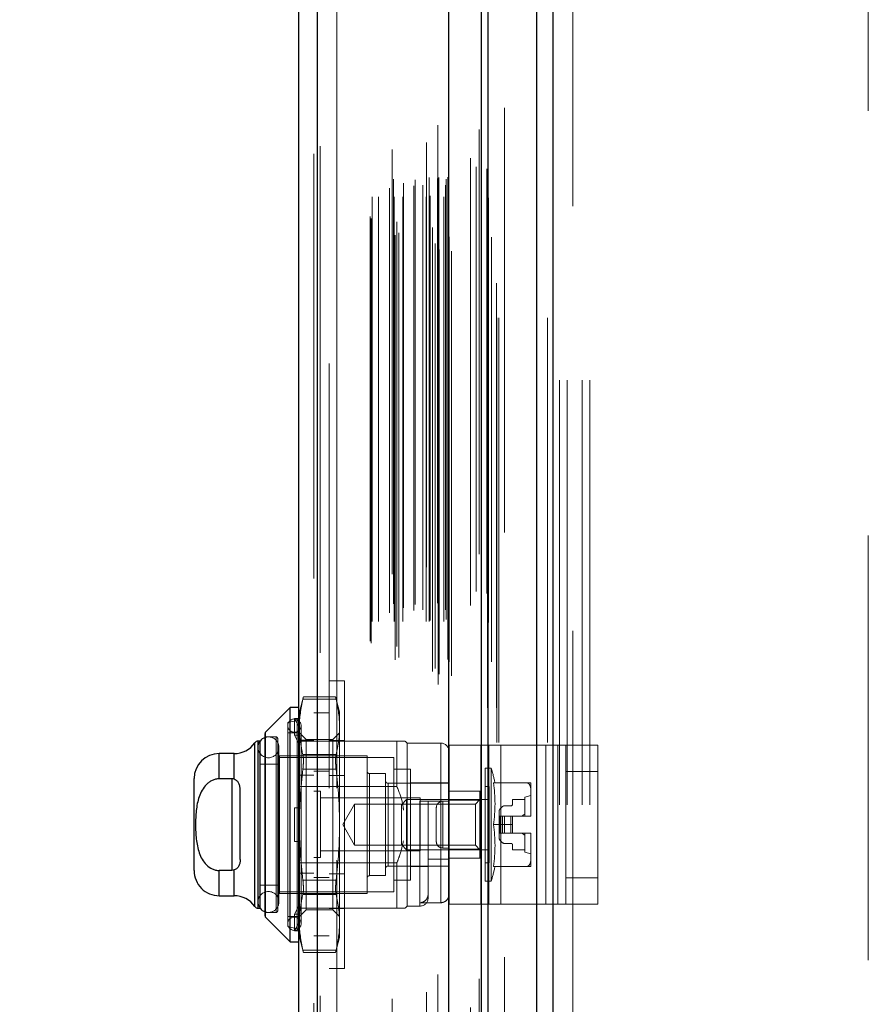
# Model space of a CAD drawing. Header units: inches. Extents: x 0.2 to 10.8, y 0.2 to 8.2.
# Tile 152 of 176: x 6.003 to 6.202, y 3.889 to 4.121. Entities that reach past the tile are written whole.
import ezdxf

# ---------------------------------------------------------------- set-up
doc = ezdxf.new("R2010")
doc.units = ezdxf.units.IN
doc.header["$MEASUREMENT"] = 0
doc.linetypes.add('HIDDEN', pattern=[0.07500000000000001, 0.05, -0.025])
doc.layers.add('DIMENSIONS', color=140, linetype='Continuous')
doc.styles.add('SLDTEXTSTYLE0', font='TXT', dxfattribs={"width": 0.7})
doc.dimstyles.new('SLDDIMSTYLE0', dxfattribs={"dimtxt": 0.0849609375, "dimasz": 0.13, "dimexe": 0, "dimexo": 0.0625, "dimgap": 0.021240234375, "dimtad": 0, "dimtih": 1, "dimtoh": 1, "dimlfac": 20, "dimrnd": 1e-09, "dimzin": 12, "dimdsep": 46, "dimtxsty": 'SLDTEXTSTYLE0', "dimsah": 1, "dimcen": 0.09, "dimadec": 0, "dimazin": 3, "dimtfac": 1, "dimtofl": 0, "dimtmove": 0, "dimatfit": 3, "dimfxl": 0, "dimfrac": 2, "dimtolj": 1, "dimtzin": 12, "dimarcsym": 0})

# ---------------------------------------------------------------- blocks, each defined once
blk = doc.blocks.new('_D_20')
at = {"layer": 'DIMENSIONS'}
for p, q in [((6.079613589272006, 4.993289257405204), (5.633181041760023, 4.993289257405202)), ((5.758181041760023, 4.993289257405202), (5.758181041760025, 4.1129049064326)), ((5.561267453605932, 3.958853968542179), (5.532737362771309, 3.958853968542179)), ((5.532737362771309, 3.958853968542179), (5.532737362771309, 3.823823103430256)), ((5.955094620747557, 3.958853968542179), (5.983624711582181, 3.958853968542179)), ((5.983624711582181, 3.958853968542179), (5.983624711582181, 3.823823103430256)), ((5.532737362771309, 3.823823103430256), (5.561267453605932, 3.823823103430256)), ((5.983624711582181, 3.823823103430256), (5.955094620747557, 3.823823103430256)), ((5.758181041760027, 2.869089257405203), (5.758181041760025, 3.804803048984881)), ((6.079613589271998, 2.869089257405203), (5.633181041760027, 2.869089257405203))]:
    blk.add_line(p, q, dxfattribs=at)
for points in [[(5.758181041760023, 4.993289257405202), (5.738181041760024, 4.863289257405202), (5.778181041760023, 4.863289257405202)], [(5.758181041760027, 2.869089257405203), (5.778181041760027, 2.999089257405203), (5.738181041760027, 2.999089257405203)]]:
    blk.add_solid(points, dxfattribs=at)
at = {"layer": 'DIMENSIONS', "char_height": 0.08333333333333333, "attachment_point": 1, "style": 'SLDTEXTSTYLE0'}
for s, insert in [('42.48', (5.596606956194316, 4.085296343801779)), ('1079.1', (5.561267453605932, 3.93124541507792))]:
    blk.add_mtext(s, dxfattribs=dict(at, insert=insert))
blk = doc.blocks.new('_D_21')
at = {"layer": 'DIMENSIONS'}
for p, q in [((6.061263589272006, 5.062439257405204), (5.218757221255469, 5.062439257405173)), ((5.343757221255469, 5.062439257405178), (5.343757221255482, 4.696759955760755)), ((5.146843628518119, 4.566628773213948), (5.118313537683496, 4.566628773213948)), ((5.118313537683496, 4.566628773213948), (5.118313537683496, 4.431597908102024)), ((5.540670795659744, 4.566628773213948), (5.569200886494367, 4.566628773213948)), ((5.569200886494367, 4.566628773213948), (5.569200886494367, 4.431597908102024)), ((5.118313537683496, 4.431597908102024), (5.146843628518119, 4.431597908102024)), ((5.569200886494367, 4.431597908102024), (5.540670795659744, 4.431597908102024)), ((5.343757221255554, 2.799889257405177), (5.343757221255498, 4.277546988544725)), ((6.061263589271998, 2.799889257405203), (5.218757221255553, 2.799889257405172))]:
    blk.add_line(p, q, dxfattribs=at)
for points in [[(5.343757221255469, 5.062439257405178), (5.323757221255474, 4.932439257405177), (5.363757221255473, 4.932439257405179)], [(5.343757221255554, 2.799889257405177), (5.363757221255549, 2.929889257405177), (5.32375722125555, 2.929889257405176)]]:
    blk.add_solid(points, dxfattribs=at)
at = {"layer": 'DIMENSIONS', "char_height": 0.08333333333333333, "attachment_point": 1, "style": 'SLDTEXTSTYLE0'}
for s, insert in [('45.25', (5.182183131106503, 4.693071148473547)), ('1149.4', (5.146843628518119, 4.539020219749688)), ('OPENING', (5.08172017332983, 4.38496930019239))]:
    blk.add_mtext(s, dxfattribs=dict(at, insert=insert))

msp = doc.modelspace()

# ---------------------------------------------------------------- linework, layer by layer
at = {"color": 7, "linetype": 'Continuous', "lineweight": 25}
for p, q in [((6.124290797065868, 2.750439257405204), (6.124290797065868, 5.117228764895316)), ((6.128109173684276, 5.117936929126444), (6.128109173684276, 2.750439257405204)), ((6.111263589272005, 2.750439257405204), (6.111263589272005, 5.111689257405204)), ((6.112845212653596, 2.750439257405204), (6.112845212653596, 5.111844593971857)), ((6.103581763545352, 2.766110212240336), (6.103581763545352, 5.096275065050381)), ((6.068206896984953, 5.089057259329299), (6.068206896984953, 2.773328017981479)), ((6.072669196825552, 2.771560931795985), (6.072669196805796, 5.090824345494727)), ((6.06623839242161, 3.958661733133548), (6.060448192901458, 3.952871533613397)), ((6.068206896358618, 3.958661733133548), (6.06623839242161, 3.958661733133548)), ((6.06623839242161, 3.903543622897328), (6.06623839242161, 3.958661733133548)), ((6.060448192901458, 3.909333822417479), (6.060448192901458, 3.952871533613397)), ((6.059134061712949, 3.950787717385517), (6.058707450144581, 3.950787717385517)), ((6.058707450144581, 3.911417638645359), (6.058707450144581, 3.950787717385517)), ((6.059151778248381, 3.911417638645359), (6.059151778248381, 3.950787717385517)), ((6.060332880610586, 3.909612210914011), (6.060332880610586, 3.952593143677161)), ((6.057899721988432, 3.911839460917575), (6.057899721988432, 3.950365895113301)), ((6.053053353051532, 3.947834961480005), (6.049506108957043, 3.947834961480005)), ((6.049506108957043, 3.941884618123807), (6.049506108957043, 3.947834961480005)), ((6.053053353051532, 3.941774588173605), (6.053053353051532, 3.947834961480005)), ((6.04360059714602, 3.920275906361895), (6.04360059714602, 3.941929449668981)), ((6.052458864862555, 3.941884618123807), (6.049506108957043, 3.941884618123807)), ((6.052458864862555, 3.941884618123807), (6.052458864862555, 3.920320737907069)), ((6.054427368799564, 3.92288988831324), (6.054427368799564, 3.939315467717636)), ((6.053053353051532, 3.914370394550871), (6.053053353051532, 3.920430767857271)), ((6.052458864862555, 3.920320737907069), (6.049506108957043, 3.920320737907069)), ((6.049506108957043, 3.914370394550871), (6.049506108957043, 3.920320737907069)), ((6.049506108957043, 3.914370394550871), (6.053053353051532, 3.914370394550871)), ((6.058707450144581, 3.911417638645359), (6.059134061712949, 3.911417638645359)), ((6.060448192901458, 3.909333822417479), (6.06623839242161, 3.903543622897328)), ((6.06623839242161, 3.903543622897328), (6.068206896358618, 3.903543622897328))]:
    msp.add_line(p, q, dxfattribs=at)
at = {"color": 7, "linetype": 'HIDDEN', "lineweight": 18}
for p, q in [((6.124290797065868, 2.750439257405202), (6.124290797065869, 5.117228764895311)), ((6.126836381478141, 2.750439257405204), (6.126836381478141, 5.117228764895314)), ((6.126836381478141, 2.750439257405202), (6.126836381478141, 5.117228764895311)), ((6.128109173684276, 5.117936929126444), (6.128109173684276, 2.750439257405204)), ((6.128109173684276, 2.750439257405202), (6.128109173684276, 5.117936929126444)), ((6.128109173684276, 2.750439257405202), (6.128109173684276, 5.117936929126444)), ((6.112845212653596, 2.750439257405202), (6.112845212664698, 5.111844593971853)), ((6.114863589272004, 2.750439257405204), (6.114863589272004, 5.111689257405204)), ((6.115390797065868, 2.750439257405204), (6.115390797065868, 5.111844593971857)), ((6.115390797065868, 2.750439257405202), (6.115390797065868, 5.111844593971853)), ((6.112692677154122, 2.758627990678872), (6.112692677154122, 5.103757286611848)), ((6.101046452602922, 2.764109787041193), (6.101046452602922, 5.098275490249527)), ((6.101046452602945, 2.764109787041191), (6.101046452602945, 5.098275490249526)), ((6.100995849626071, 5.095819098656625), (6.100995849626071, 2.766566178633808)), ((6.101301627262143, 2.766512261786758), (6.101301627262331, 5.095873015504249)), ((6.104206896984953, 2.766110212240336), (6.104206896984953, 5.096275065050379)), ((6.099763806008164, 2.767150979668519), (6.099763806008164, 5.0952342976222)), ((6.100359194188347, 2.767903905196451), (6.100359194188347, 5.094481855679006)), ((6.110739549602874, 5.094776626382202), (6.110739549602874, 2.767608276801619)), ((6.090959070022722, 2.769889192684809), (6.090959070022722, 5.092496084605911)), ((6.091818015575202, 2.770443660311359), (6.091818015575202, 5.091939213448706)), ((6.098325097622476, 5.091689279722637), (6.098325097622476, 2.770698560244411)), ((6.103356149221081, 2.769979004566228), (6.103356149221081, 5.092406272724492)), ((6.103356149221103, 2.769979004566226), (6.103356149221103, 5.092406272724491)), ((6.103627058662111, 2.769400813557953), (6.103627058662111, 5.092984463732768)), ((6.103643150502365, 2.769526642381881), (6.103643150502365, 5.092858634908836)), ((6.113657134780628, 2.769426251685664), (6.113657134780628, 5.092953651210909)), ((6.071806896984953, 5.089057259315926), (6.071806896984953, 2.773328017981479)), ((6.072669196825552, 5.090824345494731), (6.072669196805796, 2.771560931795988)), ((6.073294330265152, 2.771560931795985), (6.073294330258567, 5.090824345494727)), ((6.073294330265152, 5.090824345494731), (6.073294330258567, 2.771560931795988)), ((6.090250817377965, 5.090071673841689), (6.090250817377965, 2.772306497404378)), ((6.091309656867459, 2.773070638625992), (6.091309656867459, 5.089314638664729)), ((6.099745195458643, 2.771679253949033), (6.099745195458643, 5.090706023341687)), ((6.085039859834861, 2.77429050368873), (6.085039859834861, 5.08809477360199)), ((6.085299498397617, 2.773852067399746), (6.085299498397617, 5.088533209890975)), ((6.108677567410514, 5.088017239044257), (6.108677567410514, 2.774366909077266)), ((6.085539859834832, 2.778920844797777), (6.085539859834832, 5.083464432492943)), ((6.085539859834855, 2.778920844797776), (6.085539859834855, 5.083464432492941)), ((6.087059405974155, 2.778920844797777), (6.087059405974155, 5.083464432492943)), ((6.090553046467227, 5.083067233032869), (6.090553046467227, 2.779319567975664)), ((6.090680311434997, 2.778920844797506), (6.090680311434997, 5.083464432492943)), ((6.092747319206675, 2.778920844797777), (6.092747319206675, 5.083464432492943)), ((6.095670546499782, 5.082922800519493), (6.095670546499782, 2.779460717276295)), ((6.098249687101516, 2.778920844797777), (6.098249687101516, 5.083464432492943)), ((6.098953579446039, 5.083464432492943), (6.098953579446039, 2.778920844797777)), ((6.098953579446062, 2.778920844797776), (6.098953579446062, 5.083464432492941)), ((6.099203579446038, 2.779170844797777), (6.099203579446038, 5.083214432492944)), ((6.100953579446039, 5.083214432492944), (6.100953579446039, 2.779170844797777)), ((6.101203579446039, 2.778920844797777), (6.101203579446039, 5.083464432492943)), ((6.10120357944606, 5.083464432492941), (6.10120357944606, 2.778920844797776)), ((6.102447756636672, 2.778920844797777), (6.102447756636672, 5.083464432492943)), ((6.102447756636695, 2.778920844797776), (6.102447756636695, 5.083464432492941)), ((6.102953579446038, 2.779420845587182), (6.102953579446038, 5.082964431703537)), ((6.10295357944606, 2.779420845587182), (6.10295357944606, 5.082964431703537)), ((6.112954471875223, 2.77869231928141), (6.112954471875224, 5.083694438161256)), ((6.089644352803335, 2.780940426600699), (6.089644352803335, 5.081444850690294)), ((6.092908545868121, 2.782163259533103), (6.092908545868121, 5.080226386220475)), ((6.095342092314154, 2.781497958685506), (6.095342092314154, 5.080887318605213)), ((6.095342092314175, 2.781497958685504), (6.095342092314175, 5.080887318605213)), ((6.09747514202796, 2.781645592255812), (6.09747514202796, 5.080738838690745)), ((6.10280689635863, 5.081667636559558), (6.10280689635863, 2.780717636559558)), ((6.102995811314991, 2.783068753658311), (6.102995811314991, 5.07931652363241)), ((6.102995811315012, 2.783068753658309), (6.102995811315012, 5.079316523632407)), ((6.103324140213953, 2.783532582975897), (6.103324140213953, 5.078852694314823)), ((6.103324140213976, 2.783532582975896), (6.103324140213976, 5.078852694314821)), ((6.110039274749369, 2.785986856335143), (6.110039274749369, 5.076398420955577)), ((6.112519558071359, 2.785519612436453), (6.112519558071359, 5.076844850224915)), ((6.116663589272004, 2.799889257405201), (6.116663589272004, 5.062439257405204)), ((6.116663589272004, 2.799889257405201), (6.116663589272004, 5.062439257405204)), ((6.116663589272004, 2.799889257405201), (6.116663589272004, 5.062439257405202)), ((6.116663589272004, 2.799889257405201), (6.116663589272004, 5.062439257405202)), ((6.07540689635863, 5.039667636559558), (6.07540689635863, 2.822717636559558)), ((6.077206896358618, 2.822717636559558), (6.077206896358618, 5.039667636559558)), ((6.077206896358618, 2.822717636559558), (6.077206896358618, 5.039667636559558)), ((6.07720689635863, 5.039667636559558), (6.07720689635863, 2.822717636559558)), ((6.07720689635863, 5.039667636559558), (6.07720689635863, 2.822717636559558)), ((6.129613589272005, 3.535789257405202), (6.129613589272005, 4.326589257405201)), ((6.129613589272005, 3.535789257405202), (6.129613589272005, 4.326589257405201)), ((6.131413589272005, 3.535789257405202), (6.131413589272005, 4.326589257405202)), ((6.135013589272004, 3.535789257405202), (6.135013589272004, 4.326589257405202)), ((6.136813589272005, 3.535789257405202), (6.136813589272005, 4.326589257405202)), ((6.136813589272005, 3.535789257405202), (6.136813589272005, 4.326589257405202)), ((6.132763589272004, 3.676714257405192), (6.132763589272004, 4.185664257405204)), ((6.202363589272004, 3.699201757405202), (6.202363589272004, 4.163176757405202)), ((6.079006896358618, 3.964952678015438), (6.075406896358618, 3.964952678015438)), ((6.079006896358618, 3.964952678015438), (6.079006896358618, 3.897252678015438)), ((6.069342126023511, 3.961179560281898), (6.06840374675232, 3.957677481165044)), ((6.069218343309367, 3.960652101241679), (6.077037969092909, 3.960652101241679)), ((6.069218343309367, 3.960652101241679), (6.077037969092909, 3.960652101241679)), ((6.076926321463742, 3.961179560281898), (6.069329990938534, 3.961179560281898)), ((6.077852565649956, 3.957677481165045), (6.076914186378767, 3.961179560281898)), ((6.06840374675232, 3.955831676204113), (6.06840374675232, 3.957677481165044)), ((6.075406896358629, 3.957442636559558), (6.071806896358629, 3.957442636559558)), ((6.077852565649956, 3.954117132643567), (6.077852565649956, 3.957677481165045)), ((6.067901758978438, 3.955638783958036), (6.065647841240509, 3.955118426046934)), ((6.065647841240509, 3.907086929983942), (6.065647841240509, 3.955118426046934)), ((6.067222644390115, 3.95214862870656), (6.067222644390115, 3.956085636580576)), ((6.067222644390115, 3.956085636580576), (6.068481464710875, 3.956085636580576)), ((6.06840374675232, 3.953869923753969), (6.067222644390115, 3.956085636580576)), ((6.067901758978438, 3.90656657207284), (6.067901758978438, 3.955550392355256)), ((6.068481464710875, 3.956085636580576), (6.06840374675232, 3.955831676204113)), ((6.06840374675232, 3.955831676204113), (6.06840374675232, 3.953869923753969)), ((6.060448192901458, 3.952871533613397), (6.060448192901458, 3.909333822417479)), ((6.06840374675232, 3.953869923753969), (6.06840374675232, 3.951894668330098)), ((6.068797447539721, 3.907775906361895), (6.068797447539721, 3.954429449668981)), ((6.077852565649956, 3.931102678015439), (6.077852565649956, 3.954117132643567)), ((6.058707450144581, 3.950787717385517), (6.058707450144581, 3.911417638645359)), ((6.059151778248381, 3.950787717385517), (6.059134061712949, 3.950787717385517)), ((6.062891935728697, 3.951771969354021), (6.060332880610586, 3.951771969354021)), ((6.062891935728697, 3.910433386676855), (6.062891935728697, 3.951771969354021)), ((6.063285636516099, 3.910827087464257), (6.063285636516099, 3.951378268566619)), ((6.068206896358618, 3.952756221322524), (6.065647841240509, 3.952756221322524)), ((6.067222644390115, 3.95214862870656), (6.068481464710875, 3.95214862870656)), ((6.06840374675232, 3.949932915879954), (6.067222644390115, 3.95214862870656)), ((6.09133681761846, 3.950787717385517), (6.068206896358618, 3.950787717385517)), ((6.071806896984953, 3.950967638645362), (6.068206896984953, 3.950967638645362)), ((6.070002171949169, 3.951157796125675), (6.06840374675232, 3.952756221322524)), ((6.068481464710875, 3.95214862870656), (6.06840374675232, 3.951894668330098)), ((6.06840374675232, 3.931102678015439), (6.06840374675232, 3.951894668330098)), ((6.070002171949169, 3.9484709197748), (6.070002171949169, 3.951157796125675)), ((6.076254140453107, 3.951157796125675), (6.070002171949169, 3.951157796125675)), ((6.079006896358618, 3.95087767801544), (6.075406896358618, 3.95087767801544)), ((6.077852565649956, 3.952756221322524), (6.076254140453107, 3.951157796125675)), ((6.076254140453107, 3.9484709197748), (6.076254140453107, 3.951157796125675)), ((6.09133681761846, 3.940123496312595), (6.09133681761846, 3.950787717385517)), ((6.093797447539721, 3.950295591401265), (6.093305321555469, 3.950787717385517)), ((6.057899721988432, 3.950365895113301), (6.057899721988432, 3.911839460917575)), ((6.058641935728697, 3.949311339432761), (6.058641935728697, 3.912894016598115)), ((6.063563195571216, 3.912894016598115), (6.063563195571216, 3.949311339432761)), ((6.070002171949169, 3.911047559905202), (6.070002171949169, 3.9484709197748)), ((6.076254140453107, 3.911047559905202), (6.076254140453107, 3.9484709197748)), ((6.093797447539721, 3.911909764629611), (6.093797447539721, 3.950295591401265)), ((6.101671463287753, 3.950295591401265), (6.093797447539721, 3.950295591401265)), ((6.101671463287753, 3.912718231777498), (6.101671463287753, 3.950205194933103)), ((6.10363996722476, 3.912353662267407), (6.10363996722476, 3.949853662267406)), ((6.10363996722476, 3.949853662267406), (6.113016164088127, 3.949853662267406)), ((6.111139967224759, 3.912353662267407), (6.111139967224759, 3.949853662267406)), ((6.113016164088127, 3.912353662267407), (6.113016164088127, 3.949853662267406)), ((6.113016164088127, 3.949853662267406), (6.126451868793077, 3.949853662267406)), ((6.115828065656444, 3.912353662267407), (6.115828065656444, 3.949853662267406)), ((6.126451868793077, 3.912353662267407), (6.126451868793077, 3.949853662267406)), ((6.126451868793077, 3.949853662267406), (6.13113996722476, 3.949853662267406)), ((6.129263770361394, 3.912353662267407), (6.129263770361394, 3.949853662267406)), ((6.13113996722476, 3.949853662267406), (6.13863996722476, 3.949853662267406)), ((6.13113996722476, 3.943603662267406), (6.13113996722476, 3.949853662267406)), ((6.13863996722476, 3.949853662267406), (6.13863996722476, 3.943603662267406)), ((6.049506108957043, 3.947834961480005), (6.049506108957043, 3.941884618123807)), ((6.053053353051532, 3.947834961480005), (6.053053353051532, 3.941774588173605)), ((6.090647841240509, 3.946949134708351), (6.063285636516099, 3.946949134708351)), ((6.0636793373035, 3.914862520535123), (6.0636793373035, 3.947342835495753)), ((6.084348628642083, 3.947342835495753), (6.0636793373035, 3.947342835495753)), ((6.069218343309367, 3.947582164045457), (6.077037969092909, 3.947582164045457)), ((6.069218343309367, 3.947582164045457), (6.077037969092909, 3.947582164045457)), ((6.084348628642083, 3.914862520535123), (6.084348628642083, 3.947342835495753)), ((6.090647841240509, 3.915256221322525), (6.090647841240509, 3.946949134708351)), ((6.063285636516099, 3.945374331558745), (6.059151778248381, 3.945374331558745)), ((6.069218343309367, 3.94417261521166), (6.077037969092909, 3.94417261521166)), ((6.069218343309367, 3.944172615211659), (6.077037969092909, 3.944172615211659)), ((6.075406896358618, 3.943692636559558), (6.071806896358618, 3.943692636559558)), ((6.094584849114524, 3.94419322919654), (6.090647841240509, 3.94419322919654)), ((6.094584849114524, 3.918012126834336), (6.094584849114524, 3.94419322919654)), ((6.112104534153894, 3.917815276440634), (6.112104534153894, 3.944390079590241)), ((6.113569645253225, 3.944390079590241), (6.112104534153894, 3.944390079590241)), ((6.113569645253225, 3.917815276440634), (6.113569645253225, 3.944390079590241)), ((6.13113996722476, 3.943603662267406), (6.13863996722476, 3.943603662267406)), ((6.13113996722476, 3.918603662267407), (6.13113996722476, 3.943603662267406)), ((6.13863996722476, 3.918603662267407), (6.13863996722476, 3.943603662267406)), ((6.052458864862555, 3.941884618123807), (6.052458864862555, 3.920320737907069)), ((6.071806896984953, 3.942742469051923), (6.068206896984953, 3.942742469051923)), ((6.079006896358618, 3.942652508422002), (6.075406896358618, 3.942652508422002)), ((6.084939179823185, 3.91909480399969), (6.084939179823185, 3.943110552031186)), ((6.0886793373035, 3.943110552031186), (6.084939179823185, 3.943110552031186)), ((6.0886793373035, 3.91909480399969), (6.0886793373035, 3.943110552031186)), ((6.09133681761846, 3.940123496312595), (6.068206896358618, 3.940123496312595)), ((6.073369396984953, 3.939005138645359), (6.071806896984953, 3.939005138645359)), ((6.073369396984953, 3.923380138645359), (6.073369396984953, 3.939005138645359)), ((6.10363996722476, 3.940846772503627), (6.089269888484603, 3.940846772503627)), ((6.089269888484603, 3.921358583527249), (6.089269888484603, 3.940756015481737)), ((6.10363996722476, 3.940945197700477), (6.094584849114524, 3.940945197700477)), ((6.10363996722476, 3.938978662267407), (6.111139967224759, 3.938978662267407)), ((6.110923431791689, 3.93897669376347), (6.10363996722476, 3.93897669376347)), ((6.110923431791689, 3.936842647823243), (6.110923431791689, 3.93897669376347)), ((6.113088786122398, 3.940059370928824), (6.112104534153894, 3.940059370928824)), ((6.113088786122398, 3.922145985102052), (6.113088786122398, 3.940059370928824)), ((6.114103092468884, 3.940945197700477), (6.121985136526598, 3.940945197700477)), ((6.122931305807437, 3.938883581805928), (6.122931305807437, 3.940945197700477)), ((6.122931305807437, 3.933164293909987), (6.122931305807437, 3.938883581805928)), ((6.096806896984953, 3.937442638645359), (6.073369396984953, 3.937442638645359)), ((6.09362717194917, 3.937008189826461), (6.092419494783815, 3.935800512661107)), ((6.09362717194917, 3.925197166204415), (6.09362717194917, 3.937008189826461)), ((6.113088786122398, 3.937008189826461), (6.09362717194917, 3.937008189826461)), ((6.101671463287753, 3.93661448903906), (6.096750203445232, 3.93661448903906)), ((6.096750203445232, 3.93661448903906), (6.096750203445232, 3.911997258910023)), ((6.096806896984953, 3.924942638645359), (6.096806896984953, 3.937442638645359)), ((6.09871870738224, 3.913878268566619), (6.09871870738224, 3.93661448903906)), ((6.10213996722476, 3.936603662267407), (6.10213996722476, 3.925603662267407)), ((6.10213996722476, 3.936603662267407), (6.10363996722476, 3.936603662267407)), ((6.10213996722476, 3.925603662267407), (6.10213996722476, 3.936603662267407)), ((6.110923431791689, 3.936842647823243), (6.10363996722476, 3.936842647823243)), ((6.110923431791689, 3.937008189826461), (6.109857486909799, 3.935942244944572)), ((6.110923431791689, 3.925362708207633), (6.110923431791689, 3.936842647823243)), ((6.11860059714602, 3.937008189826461), (6.11860059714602, 3.935925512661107)), ((6.121454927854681, 3.937008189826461), (6.11860059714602, 3.937008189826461)), ((6.122931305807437, 3.937992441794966), (6.121454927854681, 3.937598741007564)), ((6.121454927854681, 3.933071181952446), (6.121454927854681, 3.937598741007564)), ((6.067222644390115, 3.927165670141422), (6.067222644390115, 3.935039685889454)), ((6.067222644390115, 3.935039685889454), (6.06840374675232, 3.935039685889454)), ((6.068481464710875, 3.935039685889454), (6.06840374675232, 3.935039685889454)), ((6.081397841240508, 3.935942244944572), (6.078603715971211, 3.931102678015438)), ((6.081397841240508, 3.926263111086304), (6.081397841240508, 3.935942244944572)), ((6.109857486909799, 3.935942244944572), (6.081397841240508, 3.935942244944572)), ((6.092419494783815, 3.926404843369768), (6.092419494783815, 3.935800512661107)), ((6.100639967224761, 3.935103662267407), (6.100639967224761, 3.927103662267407)), ((6.109857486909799, 3.926263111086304), (6.109857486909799, 3.935942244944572)), ((6.115450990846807, 3.934302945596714), (6.115450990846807, 3.933071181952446)), ((6.116262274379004, 3.935358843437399), (6.115623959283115, 3.934720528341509)), ((6.118206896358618, 3.935531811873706), (6.1166798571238, 3.935531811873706)), ((6.115450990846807, 3.933071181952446), (6.115450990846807, 3.92913417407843)), ((6.115623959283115, 3.933071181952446), (6.115450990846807, 3.933071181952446)), ((6.116262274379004, 3.933071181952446), (6.115623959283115, 3.933071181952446)), ((6.115623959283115, 3.933071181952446), (6.115623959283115, 3.92913417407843)), ((6.115623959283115, 3.933071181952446), (6.115623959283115, 3.92913417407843)), ((6.1166798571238, 3.933071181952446), (6.116262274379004, 3.933071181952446)), ((6.116262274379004, 3.933071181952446), (6.116262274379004, 3.92913417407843)), ((6.116262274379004, 3.933071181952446), (6.116262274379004, 3.92913417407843)), ((6.1166798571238, 3.933071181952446), (6.1166798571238, 3.92913417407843)), ((6.118206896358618, 3.933071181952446), (6.1166798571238, 3.933071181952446)), ((6.1166798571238, 3.933071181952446), (6.1166798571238, 3.92913417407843)), ((6.118206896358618, 3.933071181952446), (6.118206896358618, 3.92913417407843)), ((6.11860059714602, 3.933071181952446), (6.118206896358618, 3.933071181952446)), ((6.118206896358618, 3.933071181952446), (6.118206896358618, 3.92913417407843)), ((6.11860059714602, 3.933071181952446), (6.122930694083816, 3.933071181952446)), ((6.11860059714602, 3.931102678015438), (6.11860059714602, 3.933071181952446)), ((6.122930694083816, 3.933071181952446), (6.122931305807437, 3.933071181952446)), ((6.122931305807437, 3.933071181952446), (6.122931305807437, 3.933164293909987)), ((6.122931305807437, 3.933164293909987), (6.122931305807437, 3.933071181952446)), ((6.06840374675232, 3.910310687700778), (6.06840374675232, 3.931102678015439)), ((6.077852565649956, 3.908088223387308), (6.077852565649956, 3.931102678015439)), ((6.078603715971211, 3.931102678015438), (6.081397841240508, 3.926263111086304)), ((6.114103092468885, 3.931102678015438), (6.11860059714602, 3.931102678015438)), ((6.11860059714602, 3.931102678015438), (6.11860059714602, 3.92913417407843)), ((6.115623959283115, 3.92913417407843), (6.115450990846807, 3.92913417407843)), ((6.115450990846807, 3.92913417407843), (6.115450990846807, 3.927902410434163)), ((6.116262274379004, 3.92913417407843), (6.115623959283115, 3.92913417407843)), ((6.115623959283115, 3.927484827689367), (6.116262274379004, 3.926846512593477)), ((6.1166798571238, 3.92913417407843), (6.116262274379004, 3.92913417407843)), ((6.118206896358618, 3.92913417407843), (6.1166798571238, 3.92913417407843)), ((6.11860059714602, 3.92913417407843), (6.118206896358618, 3.92913417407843)), ((6.11860059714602, 3.92913417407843), (6.122930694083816, 3.92913417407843)), ((6.121454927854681, 3.924606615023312), (6.121454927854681, 3.92913417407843)), ((6.122930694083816, 3.92913417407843), (6.122931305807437, 3.92913417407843)), ((6.122931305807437, 3.929041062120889), (6.122931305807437, 3.92913417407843)), ((6.122931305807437, 3.92913417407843), (6.122931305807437, 3.929041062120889)), ((6.122931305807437, 3.923321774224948), (6.122931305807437, 3.929041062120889)), ((6.067222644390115, 3.927165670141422), (6.06840374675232, 3.927165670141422)), ((6.068481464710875, 3.927165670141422), (6.06840374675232, 3.927165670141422)), ((6.081397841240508, 3.926263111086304), (6.109857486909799, 3.926263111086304)), ((6.092419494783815, 3.926404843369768), (6.09362717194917, 3.925197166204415)), ((6.09362717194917, 3.925197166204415), (6.113088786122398, 3.925197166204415)), ((6.10213996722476, 3.925603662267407), (6.10363996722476, 3.925603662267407)), ((6.110923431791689, 3.925362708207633), (6.10363996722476, 3.925362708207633)), ((6.109857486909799, 3.926263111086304), (6.110923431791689, 3.925197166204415)), ((6.110923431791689, 3.923228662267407), (6.110923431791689, 3.925362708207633)), ((6.1166798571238, 3.92667354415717), (6.118206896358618, 3.92667354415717)), ((6.11860059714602, 3.926279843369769), (6.11860059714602, 3.925197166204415)), ((6.11860059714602, 3.925197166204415), (6.121454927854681, 3.925197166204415)), ((6.071806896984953, 3.923380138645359), (6.073369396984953, 3.923380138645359)), ((6.073369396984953, 3.924942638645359), (6.096806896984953, 3.924942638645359)), ((6.10363996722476, 3.922948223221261), (6.09871870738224, 3.922948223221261)), ((6.10363996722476, 3.923228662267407), (6.111139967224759, 3.923228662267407)), ((6.121454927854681, 3.924606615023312), (6.122931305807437, 3.924212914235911)), ((6.122931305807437, 3.921260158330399), (6.122931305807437, 3.923321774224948)), ((6.053053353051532, 3.920430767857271), (6.053053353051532, 3.914370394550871)), ((6.091336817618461, 3.922081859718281), (6.068206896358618, 3.922081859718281)), ((6.089269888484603, 3.921358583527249), (6.10363996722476, 3.921358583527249)), ((6.091336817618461, 3.911417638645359), (6.091336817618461, 3.922081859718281)), ((6.094584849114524, 3.921260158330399), (6.09871870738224, 3.921260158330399)), ((6.112104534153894, 3.922145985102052), (6.113088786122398, 3.922145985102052)), ((6.114103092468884, 3.921260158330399), (6.121985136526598, 3.921260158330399)), ((6.049506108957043, 3.920320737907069), (6.049506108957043, 3.914370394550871)), ((6.071806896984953, 3.919642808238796), (6.068206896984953, 3.919642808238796)), ((6.069218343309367, 3.918032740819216), (6.077037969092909, 3.918032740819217)), ((6.069218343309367, 3.918032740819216), (6.077037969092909, 3.918032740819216)), ((6.071806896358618, 3.918692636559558), (6.075406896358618, 3.918692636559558)), ((6.079006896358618, 3.919552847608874), (6.075406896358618, 3.919552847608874)), ((6.084939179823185, 3.91909480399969), (6.0886793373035, 3.91909480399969)), ((6.090647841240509, 3.918012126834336), (6.094584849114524, 3.918012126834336)), ((6.13113996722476, 3.918603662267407), (6.13863996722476, 3.918603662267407)), ((6.13113996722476, 3.912353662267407), (6.13113996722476, 3.918603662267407)), ((6.13863996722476, 3.918603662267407), (6.13863996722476, 3.912353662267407)), ((6.059151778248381, 3.916831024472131), (6.063285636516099, 3.916831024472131)), ((6.112104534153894, 3.917815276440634), (6.113569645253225, 3.917815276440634)), ((6.063285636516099, 3.915256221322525), (6.090647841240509, 3.915256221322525)), ((6.0636793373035, 3.914862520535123), (6.084348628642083, 3.914862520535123)), ((6.069218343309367, 3.914623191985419), (6.077037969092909, 3.914623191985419)), ((6.069218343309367, 3.914623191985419), (6.077037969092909, 3.914623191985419)), ((6.059134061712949, 3.911417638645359), (6.059151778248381, 3.911417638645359)), ((6.067222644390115, 3.910056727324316), (6.06840374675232, 3.912272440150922)), ((6.071806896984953, 3.911417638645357), (6.068206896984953, 3.911417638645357)), ((6.091336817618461, 3.911417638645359), (6.071806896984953, 3.911417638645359)), ((6.079006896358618, 3.911327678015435), (6.075406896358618, 3.911327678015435)), ((6.093305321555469, 3.911417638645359), (6.093797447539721, 3.911909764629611)), ((6.093797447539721, 3.911909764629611), (6.096750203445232, 3.911909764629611)), ((6.101671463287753, 3.912718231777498), (6.096750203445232, 3.912718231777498)), ((6.10363996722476, 3.912353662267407), (6.113016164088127, 3.912353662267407)), ((6.113016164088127, 3.912353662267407), (6.126451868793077, 3.912353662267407)), ((6.126451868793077, 3.912353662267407), (6.13113996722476, 3.912353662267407)), ((6.13113996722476, 3.912353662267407), (6.13863996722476, 3.912353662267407)), ((6.060332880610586, 3.910433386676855), (6.062891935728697, 3.910433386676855)), ((6.065647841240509, 3.909449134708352), (6.068206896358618, 3.909449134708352)), ((6.068481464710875, 3.910056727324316), (6.067222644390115, 3.910056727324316)), ((6.067222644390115, 3.910056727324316), (6.067222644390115, 3.9061197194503)), ((6.06840374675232, 3.909449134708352), (6.070002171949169, 3.911047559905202)), ((6.068481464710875, 3.910056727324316), (6.06840374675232, 3.910310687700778)), ((6.06840374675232, 3.910310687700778), (6.06840374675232, 3.908335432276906)), ((6.070002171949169, 3.911047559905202), (6.076254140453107, 3.911047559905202)), ((6.076254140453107, 3.911047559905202), (6.077852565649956, 3.909449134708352)), ((6.065647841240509, 3.907086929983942), (6.067901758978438, 3.90656657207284)), ((6.067222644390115, 3.9061197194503), (6.06840374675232, 3.908335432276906)), ((6.06840374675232, 3.906373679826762), (6.06840374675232, 3.908335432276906)), ((6.077852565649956, 3.904527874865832), (6.077852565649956, 3.908088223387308)), ((6.068481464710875, 3.9061197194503), (6.067222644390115, 3.9061197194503)), ((6.068481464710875, 3.9061197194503), (6.06840374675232, 3.906373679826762)), ((6.06840374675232, 3.904527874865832), (6.06840374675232, 3.906373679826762)), ((6.06840374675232, 3.904527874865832), (6.069342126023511, 3.901025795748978)), ((6.071806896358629, 3.904942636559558), (6.075406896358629, 3.904942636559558)), ((6.076914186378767, 3.901025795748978), (6.077852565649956, 3.904527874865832)), ((6.069218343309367, 3.901553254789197), (6.077037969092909, 3.901553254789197)), ((6.069218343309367, 3.901553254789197), (6.077037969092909, 3.901553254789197)), ((6.069329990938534, 3.901025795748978), (6.076926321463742, 3.901025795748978)), ((6.075406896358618, 3.897252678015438), (6.079006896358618, 3.897252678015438))]:
    msp.add_line(p, q, dxfattribs=at)
at = {"color": 7, "linetype": 'HIDDEN', "lineweight": 18, "flags": 128}
for points in [[(6.114797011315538, 2.758583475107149), (6.114797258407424, 3.92190515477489), (6.114797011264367, 5.103791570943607)], [(6.114797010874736, 2.758591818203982), (6.114797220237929, 3.907480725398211), (6.114797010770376, 5.103791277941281)], [(6.113657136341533, 2.769419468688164), (6.113657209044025, 3.955536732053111), (6.113657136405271, 5.092967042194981)], [(6.108684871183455, 5.08266956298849), (6.108684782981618, 3.940455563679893), (6.108684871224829, 2.779709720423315)], [(6.108684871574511, 5.082671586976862), (6.108684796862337, 3.954902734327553), (6.10868487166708, 2.779714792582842)], [(6.112954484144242, 2.778692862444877), (6.112954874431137, 3.883758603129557), (6.112954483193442, 5.083693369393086)], [(6.059134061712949, 3.950787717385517), (6.05882924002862, 3.950252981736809), (6.058641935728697, 3.949311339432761)], [(6.058641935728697, 3.912894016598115), (6.05882924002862, 3.911952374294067), (6.059134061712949, 3.911417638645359)]]:
    msp.add_lwpolyline(points, dxfattribs=at)
at = {"color": 7, "linetype": 'HIDDEN', "lineweight": 18}
for centre, radius, start, end in [((6.067222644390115, 3.954429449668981), 0.001574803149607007, 0, 180), ((6.067813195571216, 3.956022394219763), 0.0003937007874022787, 282.9999999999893, 359.9999999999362), ((6.067222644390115, 3.954429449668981), 0.001574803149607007, 180, 0), ((6.061102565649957, 3.949311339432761), 0.00246062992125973, 0, 108.2280527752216), ((6.062891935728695, 3.951378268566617), 0.0003937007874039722, 3.231443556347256e-10, 89.99999999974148), ((6.061102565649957, 3.949311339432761), 0.002460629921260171, 180, 0), ((6.101671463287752, 3.948327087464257), 0.001968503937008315, 0, 89.99999999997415), ((6.0636793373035, 3.946949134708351), 0.0003937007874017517, 90, 180), ((6.084939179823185, 3.943701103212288), 0.0005905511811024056, 180, 270.0000000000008), ((6.069419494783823, 3.931102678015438), 0.04610629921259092, 12.32604560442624, 16.74966025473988), ((6.089269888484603, 3.941437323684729), 0.0005905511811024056, 180, 270.0000000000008), ((6.080627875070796, 3.936023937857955), 0.03383502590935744, 351.6367379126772, 8.36326208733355), ((6.10213996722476, 3.935103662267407), 0.001499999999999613, 90, 180), ((6.116041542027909, 3.934302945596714), 0.0005905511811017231, 134.9999999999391, 180), ((6.1166798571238, 3.934941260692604), 0.0005905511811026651, 90, 135.0000000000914), ((6.118206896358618, 3.935925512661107), 0.0003937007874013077, 270.0000000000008, 0), ((6.11595773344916, 3.933163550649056), 0.006973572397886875, 359.2410645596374, 0.006106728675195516), ((6.11595771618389, 3.933163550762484), 0.006973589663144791, 359.2410655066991, 0.006105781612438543), ((6.080627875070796, 3.926181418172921), 0.03383502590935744, 351.6367379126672, 8.363262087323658), ((6.116041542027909, 3.927902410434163), 0.0005905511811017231, 180, 225.0000000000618), ((6.115957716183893, 3.929041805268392), 0.006973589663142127, 359.9938942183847, 0.7589344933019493), ((6.115957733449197, 3.929041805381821), 0.006973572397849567, 359.9938932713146, 0.7589354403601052), ((6.10213996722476, 3.927103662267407), 0.001500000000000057, 180, 270.0000000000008), ((6.1166798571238, 3.927264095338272), 0.0005905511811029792, 224.9999999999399, 270.0000000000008), ((6.118206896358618, 3.926279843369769), 0.0003937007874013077, 0, 90), ((6.089269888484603, 3.920768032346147), 0.0005905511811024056, 90, 180.000000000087), ((6.069419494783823, 3.931102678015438), 0.04610629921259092, 343.2503397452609, 347.6739543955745), ((6.084939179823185, 3.918504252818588), 0.0005905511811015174, 90, 180.000000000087), ((6.061102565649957, 3.912894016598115), 0.002460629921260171, 0, 180), ((6.0636793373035, 3.915256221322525), 0.0003937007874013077, 180, 270.0000000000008), ((6.096750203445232, 3.913878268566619), 0.001968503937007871, 270.0000000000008, 0), ((6.061102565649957, 3.912894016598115), 0.00246062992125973, 251.7719472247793, 0), ((6.062891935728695, 3.910827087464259), 0.0003937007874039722, 270.0000000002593, 359.9999999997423), ((6.067222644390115, 3.907775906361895), 0.001574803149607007, 0, 180), ((6.067222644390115, 3.907775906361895), 0.001574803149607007, 180, 0), ((6.067813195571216, 3.906182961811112), 0.0003937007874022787, 1.292577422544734e-10, 77.00000000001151)]:
    msp.add_arc(centre, radius, start, end, dxfattribs=at)
at = {"color": 7, "linetype": 'Continuous', "lineweight": 25}
for centre, radius, start, end in [((6.060726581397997, 3.952593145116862), 0.0003937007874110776, 135.0000000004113, 179.9999999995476), ((6.058707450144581, 3.949803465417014), 0.0009842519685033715, 90, 145.1500954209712), ((6.061102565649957, 3.949311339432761), 0.00246062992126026, 108.2280527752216, 143.1301023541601), ((6.053053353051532, 3.953740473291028), 0.005905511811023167, 270.0000000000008, 325.1500954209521), ((6.049506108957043, 3.941929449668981), 0.005905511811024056, 90, 180), ((6.049506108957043, 3.920275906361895), 0.005905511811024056, 180, 270.0000000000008), ((6.053053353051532, 3.908464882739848), 0.005905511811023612, 34.84990457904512, 90), ((6.058707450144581, 3.912401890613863), 0.0009842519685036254, 214.8499045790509, 270.0000000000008), ((6.061102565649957, 3.912894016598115), 0.002460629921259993, 216.8698976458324, 251.7719472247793), ((6.060726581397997, 3.909612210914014), 0.0003937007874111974, 180.0000000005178, 224.9999999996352)]:
    msp.add_arc(centre, radius, start, end, dxfattribs=at)
at = {"color": 7, "linetype": 'HIDDEN', "lineweight": 18}
for points in [[(6.06840374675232, 3.954117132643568), (6.06840374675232, 3.956303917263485), (6.068704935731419, 3.958481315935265), (6.069218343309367, 3.960652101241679)], [(6.068481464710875, 3.956085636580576), (6.068601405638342, 3.957612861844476), (6.068859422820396, 3.959134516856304), (6.069218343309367, 3.960652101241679)], [(6.077852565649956, 3.954117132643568), (6.077852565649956, 3.956303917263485), (6.077551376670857, 3.958481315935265), (6.077037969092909, 3.960652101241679)], [(6.077037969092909, 3.947582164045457), (6.077551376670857, 3.949752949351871), (6.077852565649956, 3.95193034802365), (6.077852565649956, 3.954117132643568)], [(6.069218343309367, 3.947582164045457), (6.068859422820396, 3.949099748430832), (6.068601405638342, 3.95062140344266), (6.068481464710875, 3.95214862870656)], [(6.069218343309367, 3.94417261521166), (6.068704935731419, 3.939831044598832), (6.06840374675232, 3.935476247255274), (6.06840374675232, 3.931102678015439)], [(6.077852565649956, 3.931102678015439), (6.077852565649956, 3.935476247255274), (6.077551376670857, 3.939831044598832), (6.077037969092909, 3.94417261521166)], [(6.12145492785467, 3.933583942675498), (6.12122003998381, 3.933415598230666), (6.120986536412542, 3.933245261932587), (6.120755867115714, 3.933071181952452)], [(6.06840374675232, 3.931102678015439), (6.06840374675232, 3.926729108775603), (6.068704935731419, 3.922374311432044), (6.069218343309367, 3.918032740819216)], [(6.077037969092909, 3.918032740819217), (6.077551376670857, 3.922374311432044), (6.077852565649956, 3.926729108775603), (6.077852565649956, 3.931102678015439)], [(6.120755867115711, 3.929134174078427), (6.12098653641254, 3.928960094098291), (6.121220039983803, 3.928789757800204), (6.121454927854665, 3.928621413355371)], [(6.069218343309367, 3.914623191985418), (6.068859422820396, 3.913105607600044), (6.068601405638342, 3.911583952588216), (6.068481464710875, 3.910056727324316)], [(6.077852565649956, 3.908088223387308), (6.077852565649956, 3.910275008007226), (6.077551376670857, 3.912452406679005), (6.077037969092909, 3.914623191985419)], [(6.069218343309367, 3.901553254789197), (6.068704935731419, 3.903724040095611), (6.06840374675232, 3.90590143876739), (6.06840374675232, 3.908088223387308)], [(6.077037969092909, 3.901553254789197), (6.077551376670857, 3.903724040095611), (6.077852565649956, 3.90590143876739), (6.077852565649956, 3.908088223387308)], [(6.068481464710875, 3.9061197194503), (6.068601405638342, 3.9045924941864), (6.068859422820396, 3.903070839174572), (6.069218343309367, 3.901553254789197)]]:
    msp.add_open_spline(points, degree=3, dxfattribs=at)
for points, knots in [([(6.069329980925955, 3.961127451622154), (6.069332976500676, 3.961140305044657), (6.069343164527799, 3.961184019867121), (6.069284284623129, 3.96093121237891), (6.069227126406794, 3.960689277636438), (6.069218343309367, 3.960652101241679)], [0, 0, 0, 0, 0.2606228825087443, 0.8863851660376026, 1, 1, 1, 1]), ([(6.077037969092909, 3.960652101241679), (6.076992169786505, 3.960847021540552), (6.076919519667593, 3.961156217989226), (6.076924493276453, 3.961135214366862), (6.07692633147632, 3.961127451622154)], [0, 0, 0, 0, 0.6304092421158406, 1, 1, 1, 1]), ([(6.093249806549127, 3.950787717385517), (6.093216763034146, 3.950787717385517), (6.093142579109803, 3.950787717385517), (6.092290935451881, 3.950787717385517), (6.091560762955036, 3.950787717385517), (6.09133681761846, 3.950787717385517)], [0, 0, 0, 0, 0.3576770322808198, 0.802998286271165, 1, 1, 1, 1]), ([(6.069218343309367, 3.947582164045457), (6.069259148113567, 3.947409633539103), (6.069289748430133, 3.947201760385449), (6.069331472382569, 3.94671624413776), (6.069342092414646, 3.946439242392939), (6.069342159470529, 3.945845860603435), (6.069331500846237, 3.94552140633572), (6.069290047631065, 3.944860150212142), (6.069259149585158, 3.944517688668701), (6.069218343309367, 3.94417261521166)], [0, 0, 0, 0, 0.25, 0.25, 0.5, 0.5, 0.75, 0.75, 1, 1, 1, 1]), ([(6.077037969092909, 3.94417261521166), (6.076997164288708, 3.944517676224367), (6.076966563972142, 3.944856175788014), (6.076924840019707, 3.945520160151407), (6.07691421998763, 3.945842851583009), (6.076914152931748, 3.946436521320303), (6.076924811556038, 3.946715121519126), (6.076966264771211, 3.947199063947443), (6.076997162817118, 3.947409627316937), (6.077037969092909, 3.947582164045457)], [0, 0, 0, 0, 0.25, 0.25, 0.5, 0.5, 0.75, 0.75, 1, 1, 1, 1]), ([(6.09133681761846, 3.940123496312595), (6.091874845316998, 3.938804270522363), (6.092619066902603, 3.936979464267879), (6.092845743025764, 3.935032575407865), (6.092908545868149, 3.934493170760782)], [0, 0, 0, 0, 0.7229401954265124, 1, 1, 1, 1]), ([(6.122931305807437, 3.938883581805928), (6.122931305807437, 3.939280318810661), (6.122904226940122, 3.939677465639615), (6.122731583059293, 3.940254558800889), (6.122651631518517, 3.94044382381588), (6.122466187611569, 3.940691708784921), (6.12239130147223, 3.940770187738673), (6.122209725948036, 3.940893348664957), (6.122101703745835, 3.940937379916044), (6.121985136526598, 3.940945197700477)], [0, 0, 0, 0, 0.4999999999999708, 0.4999999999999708, 0.7499999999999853, 0.7499999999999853, 0.8749999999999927, 0.8749999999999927, 1, 1, 1, 1]), ([(6.121985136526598, 3.940945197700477), (6.122101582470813, 3.940945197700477), (6.1222095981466, 3.940945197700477), (6.122390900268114, 3.940945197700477), (6.122465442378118, 3.940945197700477), (6.122652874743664, 3.940945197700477), (6.122731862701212, 3.940945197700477), (6.122904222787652, 3.940945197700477), (6.122931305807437, 3.940945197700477), (6.122931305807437, 3.940945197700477)], [0, 0, 0, 0, 0.1250000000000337, 0.1250000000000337, 0.2500000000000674, 0.2500000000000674, 0.500000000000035, 0.500000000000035, 1, 1, 1, 1]), ([(6.101671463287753, 3.93661448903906), (6.101938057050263, 3.93661448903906), (6.102199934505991, 3.93661448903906), (6.10268235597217, 3.93661448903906), (6.102901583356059, 3.93661448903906), (6.103260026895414, 3.93661448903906), (6.103402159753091, 3.93661448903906), (6.103591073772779, 3.93661448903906), (6.10363996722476, 3.93661448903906), (6.10363996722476, 3.93661448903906)], [0, 0, 0, 0, 0.25, 0.25, 0.5, 0.5, 0.75, 0.75, 1, 1, 1, 1]), ([(6.092908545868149, 3.927329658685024), (6.092646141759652, 3.926136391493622), (6.092252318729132, 3.924345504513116), (6.0915658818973, 3.922648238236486), (6.09133681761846, 3.922081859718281)], [0, 0, 0, 0, 0.6662995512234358, 1, 1, 1, 1]), ([(6.121985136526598, 3.921260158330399), (6.122101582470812, 3.92126796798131), (6.1222095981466, 3.921311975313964), (6.122390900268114, 3.921434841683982), (6.122465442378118, 3.92151267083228), (6.122652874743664, 3.921763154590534), (6.122731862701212, 3.921951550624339), (6.122904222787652, 3.922528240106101), (6.122931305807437, 3.922925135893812), (6.122931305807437, 3.923321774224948)], [0, 0, 0, 0, 0.1249999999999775, 0.1249999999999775, 0.2499999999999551, 0.2499999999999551, 0.4999999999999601, 0.4999999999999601, 1, 1, 1, 1]), ([(6.122931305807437, 3.921260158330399), (6.122931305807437, 3.921260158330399), (6.122904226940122, 3.921260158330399), (6.122731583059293, 3.921260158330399), (6.122651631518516, 3.921260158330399), (6.122466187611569, 3.921260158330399), (6.12239130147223, 3.921260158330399), (6.122209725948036, 3.921260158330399), (6.122101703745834, 3.921260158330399), (6.121985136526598, 3.921260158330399)], [0, 0, 0, 0, 0.4999999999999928, 0.4999999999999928, 0.7500000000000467, 0.7500000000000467, 0.8750000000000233, 0.8750000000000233, 1, 1, 1, 1]), ([(6.069218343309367, 3.918032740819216), (6.069259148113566, 3.917687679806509), (6.069289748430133, 3.917349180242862), (6.069331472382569, 3.91668519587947), (6.069342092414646, 3.916362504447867), (6.069342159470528, 3.915768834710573), (6.069331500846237, 3.915490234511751), (6.069290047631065, 3.915006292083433), (6.069259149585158, 3.91479572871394), (6.069218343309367, 3.91462319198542)], [0, 0, 0, 0, 0.25, 0.25, 0.5, 0.5, 0.75, 0.75, 1, 1, 1, 1]), ([(6.077037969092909, 3.91462319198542), (6.076997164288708, 3.914795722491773), (6.076966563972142, 3.915003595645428), (6.076924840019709, 3.915489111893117), (6.07691421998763, 3.915766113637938), (6.076914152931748, 3.916359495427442), (6.076924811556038, 3.916683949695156), (6.076966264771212, 3.917345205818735), (6.076997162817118, 3.917687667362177), (6.077037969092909, 3.918032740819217)], [0, 0, 0, 0, 0.25, 0.25, 0.5, 0.5, 0.75, 0.75, 1, 1, 1, 1]), ([(6.09871870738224, 3.91478397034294), (6.09871870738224, 3.914517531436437), (6.09867095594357, 3.914256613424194), (6.098480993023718, 3.913761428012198), (6.0983404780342, 3.913534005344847), (6.097800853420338, 3.912953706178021), (6.09728389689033, 3.912718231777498), (6.096750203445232, 3.912718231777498)], [0, 0, 0, 0, 0.2499999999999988, 0.2499999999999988, 0.4999999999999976, 0.4999999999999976, 1, 1, 1, 1]), ([(6.10363996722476, 3.91478397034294), (6.10363996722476, 3.914517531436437), (6.10359221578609, 3.914256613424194), (6.103402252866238, 3.913761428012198), (6.10326173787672, 3.913534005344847), (6.102722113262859, 3.912953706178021), (6.102205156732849, 3.912718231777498), (6.101671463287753, 3.912718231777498)], [0, 0, 0, 0, 0.2499999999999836, 0.2499999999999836, 0.4999999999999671, 0.4999999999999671, 1, 1, 1, 1]), ([(6.093249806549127, 3.911417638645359), (6.093216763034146, 3.911417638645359), (6.093142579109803, 3.911417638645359), (6.092290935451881, 3.911417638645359), (6.091560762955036, 3.911417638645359), (6.091336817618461, 3.911417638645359)], [0, 0, 0, 0, 0.3576770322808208, 0.8029982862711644, 1, 1, 1, 1]), ([(6.069218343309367, 3.901553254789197), (6.06926414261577, 3.901358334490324), (6.069336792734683, 3.901049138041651), (6.069331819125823, 3.901070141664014), (6.069329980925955, 3.901077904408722)], [0, 0, 0, 0, 0.6304092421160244, 1, 1, 1, 1]), ([(6.07692633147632, 3.901077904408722), (6.0769233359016, 3.901065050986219), (6.076913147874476, 3.901021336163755), (6.076972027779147, 3.901274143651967), (6.077029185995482, 3.901516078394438), (6.077037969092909, 3.901553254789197)], [0, 0, 0, 0, 0.260622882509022, 0.8863851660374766, 1, 1, 1, 1])]:
    msp.add_open_spline(points, degree=3, knots=knots, dxfattribs=at)
at = {"color": 7, "linetype": 'Continuous', "lineweight": 25}
for points, knots in [([(6.049506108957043, 3.941884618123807), (6.049221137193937, 3.941884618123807), (6.048942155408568, 3.941852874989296), (6.048395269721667, 3.941730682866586), (6.048124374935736, 3.941638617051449), (6.047610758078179, 3.941403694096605), (6.047368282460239, 3.941261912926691), (6.046908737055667, 3.940935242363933), (6.046691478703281, 3.940749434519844), (6.04609544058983, 3.940154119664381), (6.045759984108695, 3.939696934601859), (6.045198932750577, 3.938719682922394), (6.044976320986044, 3.938207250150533), (6.044611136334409, 3.937149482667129), (6.044468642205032, 3.936600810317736), (6.044246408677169, 3.935504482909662), (6.044165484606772, 3.934954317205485), (6.043982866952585, 3.933299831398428), (6.043937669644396, 3.932191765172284), (6.043939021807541, 3.929969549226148), (6.043985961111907, 3.92885039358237), (6.044236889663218, 3.926632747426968), (6.044443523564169, 3.925524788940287), (6.044994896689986, 3.923953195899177), (6.045221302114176, 3.923439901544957), (6.045785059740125, 3.922472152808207), (6.046118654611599, 3.922022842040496), (6.046919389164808, 3.921233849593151), (6.047368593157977, 3.920910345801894), (6.048136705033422, 3.920562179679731), (6.048404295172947, 3.920472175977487), (6.048946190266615, 3.920352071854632), (6.049222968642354, 3.920320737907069), (6.049506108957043, 3.920320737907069)], [0, 0, 0, 0, 0.03124999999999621, 0.03124999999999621, 0.06249999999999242, 0.06249999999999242, 0.09374999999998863, 0.09374999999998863, 0.1249999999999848, 0.1249999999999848, 0.1874999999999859, 0.1874999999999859, 0.249999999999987, 0.249999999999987, 0.312499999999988, 0.312499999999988, 0.374999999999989, 0.374999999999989, 0.4999999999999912, 0.4999999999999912, 0.6249999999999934, 0.6249999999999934, 0.7499999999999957, 0.7499999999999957, 0.8124999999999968, 0.8124999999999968, 0.8749999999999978, 0.8749999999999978, 0.9374999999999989, 0.9374999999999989, 0.9687499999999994, 0.9687499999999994, 1, 1, 1, 1]), ([(6.054427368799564, 3.939315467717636), (6.054427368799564, 3.939576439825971), (6.054411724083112, 3.939829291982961), (6.054332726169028, 3.940316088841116), (6.054268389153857, 3.940552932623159), (6.0540665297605, 3.940988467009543), (6.053926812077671, 3.941189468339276), (6.053556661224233, 3.941529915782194), (6.053323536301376, 3.941671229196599), (6.053053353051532, 3.941774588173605)], [0, 0, 0, 0, 0.25, 0.25, 0.5, 0.5, 0.75, 0.75, 1, 1, 1, 1]), ([(6.054427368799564, 3.92288988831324), (6.054427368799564, 3.922628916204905), (6.054411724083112, 3.922376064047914), (6.054332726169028, 3.92188926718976), (6.054268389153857, 3.921652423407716), (6.0540665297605, 3.921216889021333), (6.053926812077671, 3.9210158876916), (6.053556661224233, 3.920675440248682), (6.053323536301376, 3.920534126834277), (6.053053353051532, 3.920430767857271)], [0, 0, 0, 0, 0.25, 0.25, 0.5, 0.5, 0.75, 0.75, 1, 1, 1, 1])]:
    msp.add_open_spline(points, degree=3, knots=knots, dxfattribs=at)
for points in [[(6.053053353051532, 3.941774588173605), (6.052867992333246, 3.941845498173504), (6.052666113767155, 3.941884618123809), (6.052458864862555, 3.941884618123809)], [(6.053053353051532, 3.920430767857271), (6.052867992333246, 3.920359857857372), (6.052666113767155, 3.920320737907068), (6.052458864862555, 3.920320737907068)]]:
    msp.add_open_spline(points, degree=3, dxfattribs=at)

# ---------------------------------------------------------------- dimensions: what is measured, and where the dimension line sits
at = {"layer": 'DIMENSIONS'}
dim = msp.add_linear_dim(base=(5.343757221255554, 2.799889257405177), p1=(6.111263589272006, 5.062439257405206), p2=(6.111263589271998, 2.799889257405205), angle=90.0000000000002, text='<>\\POPENING', dimstyle='SLDDIMSTYLE0', dxfattribs=at)
dim.commit()
dim.dimension.update_dxf_attribs({"geometry": '_D_21', "text_midpoint": (5.343757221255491, 4.48715347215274), "dimtype": 160})
dim = msp.add_linear_dim(base=(5.758181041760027, 2.869089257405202), p1=(6.129613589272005, 4.993289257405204), p2=(6.129613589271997, 2.869089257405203), angle=90.0000000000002, dimstyle='SLDDIMSTYLE0', dxfattribs=at)
dim.commit()
dim.dimension.update_dxf_attribs({"geometry": '_D_20', "text_midpoint": (5.758181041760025, 3.95885397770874), "dimtype": 160})

doc.saveas('drawing.dxf')
